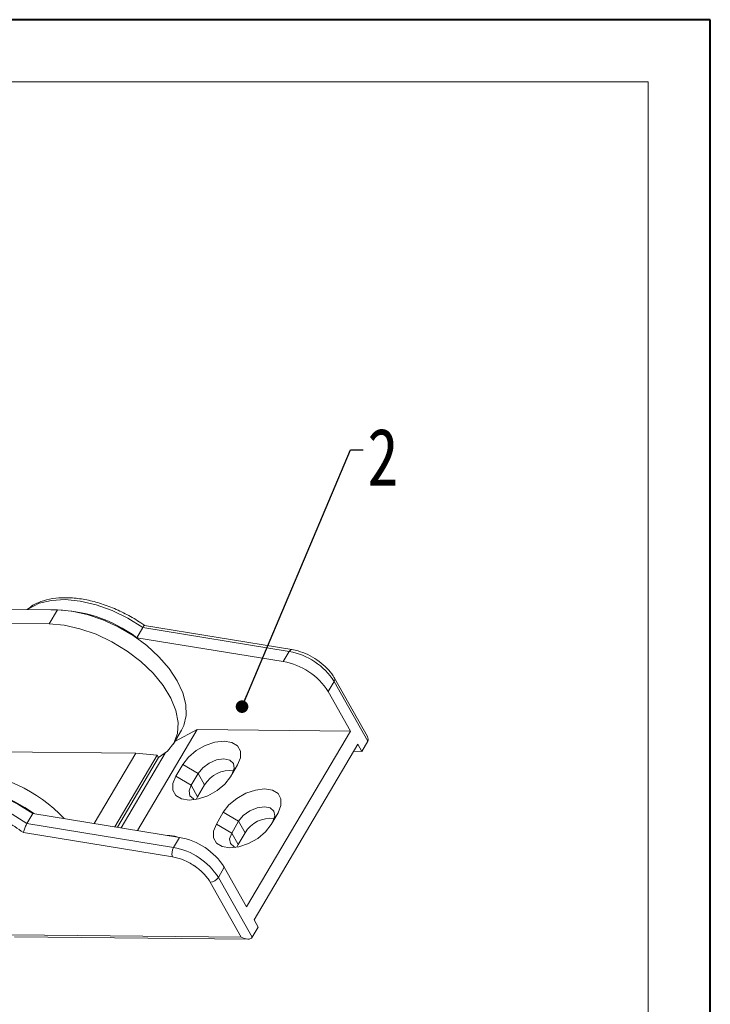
# Model space of a CAD drawing. Header units: millimetres. Extents: x 2934 to 3561, y -490 to -50.
# Tile 29 of 29: x 3473 to 3555, y -168 to -50. Entities that reach past the tile are written whole.
import ezdxf

# ---------------------------------------------------------------- set-up
doc = ezdxf.new("R2010")
doc.units = ezdxf.units.MM
doc.styles.get("Standard").update_dxf_attribs({"font": '仿宋_GB2312.ttf', "width": 0.8})
doc.dimstyles.new('副本 ISO-5', dxfattribs={"dimtxt": 3, "dimasz": 1.5, "dimexe": 1, "dimexo": 0.625, "dimgap": 0.5, "dimtad": 1, "dimtoh": 1, "dimdsep": 46, "dimtxsty": 'Standard', "dimcen": 2.5, "dimadec": 0, "dimazin": 0, "dimtfac": 1, "dimtmove": 0, "dimatfit": 3, "dimfxl": 0, "dimarcsym": 0})

msp = doc.modelspace()

# ---------------------------------------------------------------- linework, layer by layer
at = {"color": 7, "lineweight": 40}
for p, q in [((3555.317, -50.033), (2933.552, -50.033)), ((3555.317, -489.71), (3555.317, -50.033))]:
    msp.add_line(p, q, dxfattribs=at)
at = {"color": 7, "lineweight": 13}
for p, q in [((3547.915, -57.435), (2970.561, -57.435)), ((3547.915, -482.308), (3547.915, -57.435))]:
    msp.add_line(p, q, dxfattribs=at)
at = {"color": 7, "linetype": 'Continuous', "lineweight": 15}
for p, q in [((3469.474, -120.416), (3477.353, -120.495)), ((3477.353, -120.495), (3476.367, -122.164)), ((3476.367, -122.164), (3466.161, -122.063)), ((3486.823, -123.805), (3487.533, -122.602)), ((3505.039, -125.459), (3487.533, -122.602)), ((3505.359, -125.227), (3487.757, -122.354)), ((3504.328, -126.662), (3486.823, -123.805)), ((3505.039, -125.459), (3504.328, -126.662)), ((3509.68, -130.237), (3510.39, -129.034)), ((3514.418, -136.175), (3510.39, -129.034)), ((3514.368, -135.608), (3510.434, -128.635)), ((3512.337, -134.949), (3509.68, -130.237)), ((3494.049, -134.767), (3486.923, -146.828)), ((3491.197, -136.497), (3492.183, -134.828)), ((3491.376, -136.195), (3494.049, -134.767)), ((3494.049, -134.767), (3512.337, -134.949)), ((3512.337, -134.949), (3499.94, -155.932)), ((3513.708, -137.377), (3514.418, -136.175)), ((3463.562, -137.377), (3486.705, -137.607)), ((3500.829, -157.507), (3513.226, -136.524)), ((3513.708, -137.377), (3512.728, -137.368)), ((3513.708, -137.377), (3513.226, -136.524)), ((3486.705, -137.607), (3481.756, -145.984)), ((3484.223, -146.387), (3489.278, -137.832)), ((3489.439, -138.118), (3484.524, -146.436)), ((3484.967, -146.509), (3490.226, -137.607)), ((3486.705, -137.607), (3489.278, -137.832)), ((3489.278, -137.832), (3489.439, -138.118)), ((3491.493, -140.345), (3492.323, -138.939)), ((3494.15, -140.018), (3492.323, -138.939)), ((3498.855, -139.004), (3498.024, -140.41)), ((3491.493, -140.345), (3493.319, -141.424)), ((3493.319, -141.424), (3494.15, -140.018)), ((3494.15, -140.018), (3494.918, -141.38)), ((3494.087, -142.786), (3493.319, -141.424)), ((3494.918, -141.38), (3494.087, -142.786)), ((3494.087, -142.786), (3493.929, -143.115)), ((3474.426, -144.788), (3473.715, -145.991)), ((3474.426, -144.788), (3491.931, -147.645)), ((3496.335, -146.05), (3497.165, -144.644)), ((3498.992, -145.723), (3497.165, -144.644)), ((3498.161, -147.129), (3498.992, -145.723)), ((3498.992, -145.723), (3499.76, -147.085)), ((3503.697, -144.709), (3502.866, -146.115)), ((3473.715, -145.991), (3491.22, -148.848)), ((3496.335, -146.05), (3498.161, -147.129)), ((3473.302, -147.066), (3491.079, -149.968)), ((3491.931, -147.645), (3491.22, -148.848)), ((3498.929, -148.491), (3498.161, -147.129)), ((3499.76, -147.085), (3498.929, -148.491)), ((3498.929, -148.491), (3498.771, -148.82)), ((3497.283, -151.22), (3496.572, -152.423)), ((3497.283, -151.22), (3499.94, -155.932)), ((3496.572, -152.423), (3500.6, -159.564)), ((3495.586, -152.979), (3499.293, -159.55)), ((3500.6, -159.564), (3501.31, -158.361)), ((3501.31, -158.361), (3500.829, -157.507)), ((3499.293, -159.55), (3471.925, -159.278)), ((3472.222, -159.516), (3500.08, -159.793))]:
    msp.add_line(p, q, dxfattribs=at)
at = {"color": 7, "linetype": 'Continuous', "lineweight": 15, "flags": 128}
for points in [[(3487.533, -122.602), (3485.752, -121.492), (3483.876, -120.577), (3481.965, -119.888), (3480.081, -119.446), (3478.284, -119.265), (3476.632, -119.351), (3475.176, -119.702), (3473.965, -120.306), (3473.751, -120.459)], [(3477.353, -120.495), (3479.091, -120.638), (3480.919, -121.031), (3482.781, -121.662), (3484.622, -122.511), (3486.386, -123.553), (3488.018, -124.755), (3489.469, -126.083), (3490.696, -127.494), (3491.66, -128.946), (3492.333, -130.396), (3492.694, -131.799), (3492.732, -133.112), (3492.446, -134.295), (3492.183, -134.828)], [(3476.367, -122.164), (3478.161, -122.316), (3480.049, -122.734), (3481.971, -123.403), (3483.864, -124.302), (3485.667, -125.402), (3487.322, -126.668), (3488.775, -128.058), (3489.979, -129.527), (3490.896, -131.029), (3491.495, -132.515), (3491.758, -133.936), (3491.675, -135.246), (3491.25, -136.404), (3490.497, -137.372), (3489.439, -138.118)], [(3505.039, -125.459), (3505.107, -125.36), (3505.181, -125.286), (3505.256, -125.241), (3505.33, -125.225), (3505.359, -125.227)], [(3492.323, -138.939), (3492.996, -138.072), (3493.923, -137.292), (3495.013, -136.678), (3496.16, -136.287), (3497.25, -136.16), (3498.178, -136.307), (3498.853, -136.716), (3499.208, -137.345), (3499.208, -138.133), (3498.855, -139.004)], [(3494.15, -140.018), (3494.702, -139.347), (3495.482, -138.781), (3496.369, -138.407), (3497.229, -138.281), (3497.931, -138.422), (3498.368, -138.81), (3498.474, -139.384), (3498.232, -140.059)], [(3498.024, -140.41), (3497.351, -141.277), (3496.424, -142.056), (3495.334, -142.671), (3494.188, -143.062), (3493.097, -143.189), (3492.169, -143.042), (3491.495, -142.633), (3491.14, -142.004), (3491.139, -141.215), (3491.493, -140.345)], [(3459.581, -143.826), (3459.929, -143.329), (3460.857, -142.492), (3462.069, -141.888), (3463.524, -141.537), (3465.176, -141.451), (3466.973, -141.632), (3468.857, -142.074), (3470.768, -142.763), (3472.644, -143.678), (3474.426, -144.788)], [(3493.819, -143.134), (3493.62, -143.06), (3493.183, -142.672), (3493.077, -142.098), (3493.319, -141.424)], [(3497.165, -144.644), (3497.838, -143.776), (3498.765, -142.997), (3499.855, -142.382), (3501.002, -141.992), (3502.092, -141.864), (3503.02, -142.012), (3503.694, -142.421), (3504.049, -143.05), (3504.05, -143.838), (3503.697, -144.709)], [(3458.87, -145.029), (3459.218, -144.532), (3460.147, -143.695), (3461.358, -143.091), (3462.813, -142.74), (3464.466, -142.654), (3466.263, -142.835), (3468.146, -143.277), (3470.057, -143.966), (3471.933, -144.881), (3473.715, -145.991)], [(3498.992, -145.723), (3499.544, -145.052), (3500.324, -144.486), (3501.211, -144.112), (3502.071, -143.986), (3502.773, -144.127), (3503.21, -144.515), (3503.316, -145.089), (3503.074, -145.763)], [(3502.866, -146.115), (3502.193, -146.982), (3501.266, -147.761), (3500.176, -148.376), (3499.029, -148.766), (3497.939, -148.894), (3497.011, -148.746), (3496.337, -148.338), (3495.982, -147.709), (3495.981, -146.92), (3496.335, -146.05)], [(3498.661, -148.838), (3498.462, -148.765), (3498.025, -148.377), (3497.919, -147.803), (3498.161, -147.129)]]:
    msp.add_lwpolyline(points, dxfattribs=at)
at = {"color": 7, "linetype": 'Continuous', "lineweight": 15}
for centre, radius, start, end in [((3476.837, -137.161), 16.676, 53.21819, 90.91074), ((3503.682, -133.282), 7.94, 32.346, 80.16294), ((3502.972, -134.485), 7.94, 32.346, 80.16294), ((3510.066, -128.797), 0.402, 323.80356, 23.71788), ((3464.977, -157.855), 18.145, 43.34929, 86.81792), ((3497.991, -143.272), 3.609, 83.41258, 148.38622), ((3464.064, -159.09), 17.707, 53.77963, 86.97753), ((3502.833, -148.976), 3.609, 83.41258, 148.38622), ((3490.604, -150.323), 2.918, 68.9457, 92.51271), ((3490.575, -155.469), 7.94, 32.346, 80.16294), ((3492.533, -149.583), 1.504, 150.7609, 194.83929), ((3489.864, -156.672), 7.94, 32.346, 80.16294), ((3495.543, -151.75), 1.23, 272.03727, 326.81793)]:
    msp.add_arc(centre, radius, start, end, dxfattribs=at)
for centre, start_param, end_param in [((3513.444, -135.599), 6.2831447, 7.0685428), ((3499.626, -158.988), 4.7123483, 6.2831447)]:
    msp.add_ellipse(centre, major_axis=(0.974, -0.575), ratio=0.5773346, start_param=start_param, end_param=end_param, dxfattribs=at)
for points, knots in [([(3487.769, -122.366), (3487.618, -122.258), (3486.948, -121.779), (3485.671, -121.032), (3483.939, -120.211), (3482.171, -119.59), (3480.418, -119.18), (3478.722, -118.999), (3477.123, -119.053), (3475.677, -119.36), (3474.526, -119.821), (3473.972, -120.278), (3473.753, -120.459)], [0, 0, 0, 0, 0.0324669, 0.1434745, 0.2546097, 0.365876, 0.4774036, 0.5893158, 0.7016795, 0.8143504, 0.9264644, 1, 1, 1, 1]), ([(3487.533, -122.602), (3487.568, -122.547), (3487.637, -122.438), (3487.715, -122.358), (3487.744, -122.361), (3487.756, -122.362)], [0, 0, 0, 0, 0.365319, 0.7302848, 1, 1, 1, 1]), ([(3510.434, -128.635), (3510.33, -128.465), (3510.032, -127.979), (3509.352, -127.223), (3508.372, -126.433), (3507.262, -125.801), (3506.232, -125.402), (3505.603, -125.276), (3505.359, -125.227)], [0, 0, 0, 0, 0.104281, 0.2979598, 0.4910163, 0.6837121, 0.8770776, 1, 1, 1, 1]), ([(3464.258, -143.782), (3464.971, -143.824), (3465.686, -143.866), (3466.453, -144.015), (3466.506, -144.026), (3467.278, -144.181), (3468.066, -144.406), (3468.86, -144.695), (3469.652, -144.987), (3470.445, -145.347), (3471.21, -145.756), (3471.582, -145.957), (3472.312, -146.38), (3472.955, -146.826), (3473.302, -147.066)], [0, 0, 0, 0, 0.2463236, 0.2469718, 0.2515769, 0.2639245, 0.4997749, 0.5018585, 0.5181614, 0.753231, 0.7552683, 0.7711337, 0.8766154, 1, 1, 1, 1]), ([(3473.715, -145.991), (3473.679, -146.056), (3473.606, -146.187), (3473.499, -146.428), (3473.405, -146.674), (3473.338, -146.895), (3473.31, -147.016), (3473.302, -147.065), (3473.302, -147.066)], [0, 0, 0, 0, 0.1970567, 0.3939229, 0.5960781, 0.810749, 0.9947233, 1, 1, 1, 1]), ([(3491.079, -149.968), (3491.508, -150.068), (3492.391, -150.275), (3493.283, -150.759), (3493.708, -151.044), (3493.737, -151.064), (3494.151, -151.346), (3494.707, -151.816), (3495.134, -152.314), (3495.322, -152.565), (3495.441, -152.733), (3495.536, -152.894), (3495.586, -152.979)], [0, 0, 0, 0, 0.2421182, 0.49938137, 0.5000438, 0.50474526, 0.51734687, 0.75690963, 0.87837707, 0.88453728, 0.93897109, 1, 1, 1, 1])]:
    msp.add_open_spline(points, degree=3, knots=knots, dxfattribs=at)

# ---------------------------------------------------------------- texts
at = {"color": 5, "lineweight": 9, "insert": (3514.361, -98.82), "char_height": 6.825, "width": 4.26575, "attachment_point": 1}
msp.add_mtext('2', dxfattribs=at)

# ---------------------------------------------------------------- leaders
at = {"color": 5, "lineweight": 9, "annotation_type": 0, "has_hookline": 1, "hookline_direction": 0, "text_width": 2.509}
msp.add_leader([(3499.399, -132.038), (3512.361, -101.379), (3513.861, -101.379)], dimstyle='副本 ISO-5', override={"dimgap": 0.5, "dimtad": 0, "dimldrblk": 'Dot'}, dxfattribs=at)

doc.saveas('drawing.dxf')
